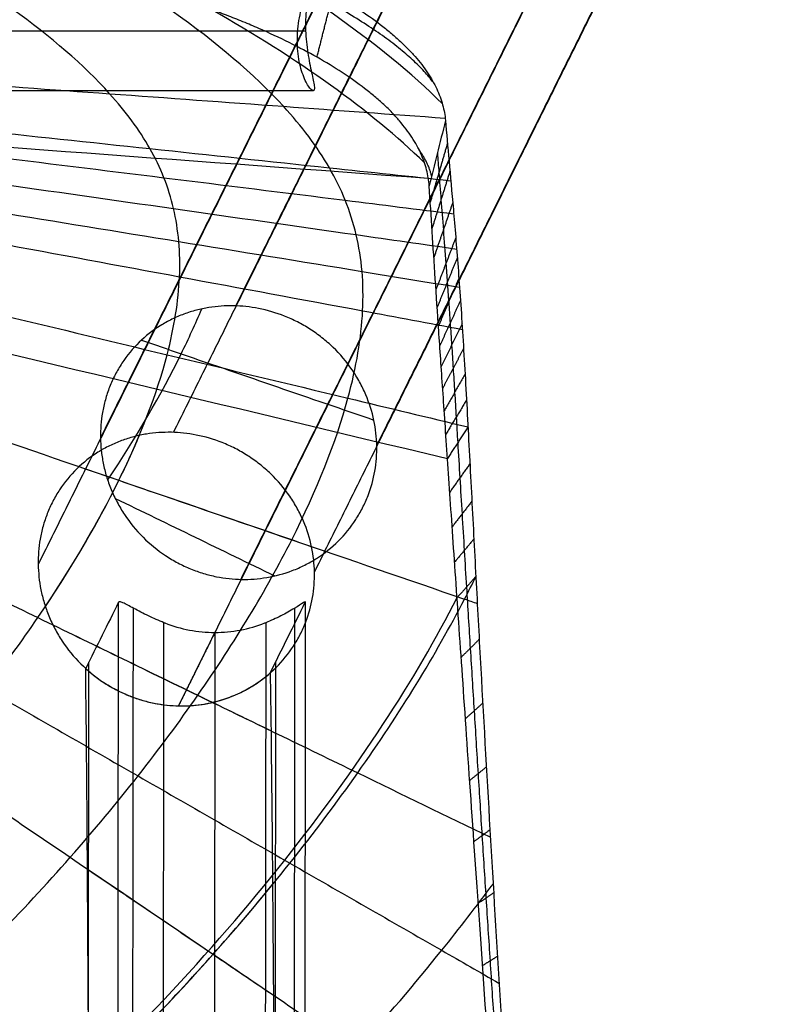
# Model space of a CAD drawing. Header units: millimetres. Extents: x -227 to 211, y -235 to 227.
# Tile 15 of 16: x 123 to 211, y 51 to 167. Entities that reach past the tile are written whole.
import ezdxf

# ---------------------------------------------------------------- set-up
doc = ezdxf.new("R2010")
doc.units = ezdxf.units.MM
doc.header["$MEASUREMENT"] = 0
doc.layers.add('Foot rest', color=7, linetype='Continuous', true_color=0x55424e)
doc.layers.add('Mono bar stool', color=7, linetype='Continuous', true_color=0xb28e73)

msp = doc.modelspace()

# ---------------------------------------------------------------- linework, layer by layer
at = {"layer": 'Foot rest'}
for points, knots in [([(157.36, 158.21, 319.22), (157.23, 158.21, 320.17), (157.02, 158.41, 321.1), (156.67, 158.95, 322.38), (156.55, 159.17, 322.78), (156.3, 159.69, 323.55), (156.18, 159.98, 323.89), (155.85, 160.95, 324.84), (155.67, 161.71, 325.35), (155.48, 163.37, 326.03), (155.46, 164.24, 326.21), (155.58, 166.03, 326.23), (155.74, 166.92, 326.06), (156.05, 168.19, 325.57), (156.16, 168.59, 325.36), (156.41, 169.37, 324.87), (156.54, 169.73, 324.59), (156.93, 170.73, 323.63), (157.18, 171.27, 322.85), (157.45, 171.83, 321.55), (157.52, 171.97, 321.11), (157.62, 172.16, 320.17), (157.64, 172.21, 319.7), (157.64, 172.21, 319.22)], [22.204832, 22.204832, 22.204832, 22.204832, 25.072045, 25.072045, 26.512035, 26.512035, 27.940027, 27.940027, 30.694944, 30.694944, 33.317356, 33.317356, 36.060037, 36.060037, 37.484496, 37.484496, 38.923693, 38.923693, 41.790939, 41.790939, 43.230644, 43.230644, 44.669322, 44.669322, 44.669322, 44.669322]), ([(157.64, 172.21, 319.22), (157.64, 172.21, 318.27), (157.55, 172.02, 317.33), (157.34, 171.46, 316.03), (157.26, 171.24, 315.63), (157.09, 170.71, 314.86), (157.01, 170.41, 314.51), (156.76, 169.43, 313.56), (156.62, 168.66, 313.06), (156.46, 167.01, 312.4), (156.43, 166.15, 312.23), (156.48, 164.84, 312.21), (156.51, 164.4, 312.25), (156.6, 163.52, 312.41), (156.65, 163.1, 312.53), (156.78, 162.25, 312.86), (156.85, 161.84, 313.06), (157.01, 161.06, 313.56), (157.08, 160.7, 313.85), (157.31, 159.69, 314.82), (157.43, 159.15, 315.6), (157.5, 158.59, 316.91), (157.5, 158.45, 317.35), (157.46, 158.26, 318.28), (157.42, 158.21, 318.75), (157.36, 158.21, 319.22)], [0, 0, 0, 0, 2.84328, 2.84328, 4.271913, 4.271913, 5.690768, 5.690768, 8.438273, 8.438273, 11.038833, 11.038833, 12.360379, 12.360379, 13.722719, 13.722719, 15.117655, 15.117655, 16.531904, 16.531904, 19.363435, 19.363435, 20.78451, 20.78451, 22.204832, 22.204832, 22.204832, 22.204832])]:
    msp.add_open_spline(points, degree=3, knots=knots, dxfattribs=at)
for points in [[(156.45, 165.87, 312.25), (155.97, 164.89, 319.17), (155.48, 163.92, 326.1)], [(156.47, 165.21, 312.22), (-7.86, 165.21, 312.22), (-172.19, 165.21, 312.22)], [(155.53, 165.21, 326.22), (-7.86, 165.21, 326.22), (-171.25, 165.21, 326.22)], [(157.36, 158.21, 319.22), (-7.86, 158.21, 319.22), (-173.08, 158.21, 319.22)]]:
    msp.add_open_spline(points, degree=2, dxfattribs=at)
at = {"layer": 'Mono bar stool'}
for p, q in [((145.79, 94.57, 701.22), (145.49, -152.28, 705.53)), ((130.93, 48.67, 756.09), (130.98, 91.08, 755.35)), ((152.93, 91.08, 756.89), (152.84, 19.24, 758.14))]:
    msp.add_line(p, q, dxfattribs=at)
for points, degree in [([(194.88, 226.91, -0.78), (171.56, 179.93, 332.71), (148.24, 132.94, 666.2)], 2), ([(187.56, 212.04, 103.92), (164.24, 165.06, 437.41), (140.92, 118.08, 770.91)], 2), ([(178.34, 210.08, -0.78), (155.35, 163.76, 328.05), (132.35, 117.43, 656.89)], 2), ([(164.82, 116.53, 665.61), (188.12, 163.47, 332.41), (211.42, 210.41, -0.78)], 2), ([(157.5, 101.66, 770.31), (180.8, 148.6, 437.12), (204.1, 195.54, 103.92)], 2), ([(171.02, 195.22, 103.92), (148.02, 148.89, 432.76), (125.03, 102.56, 761.59)], 2), ([(194.88, 193.58, -0.78), (171.86, 147.19, 328.51), (148.83, 100.8, 657.79)], 2), ([(187.56, 178.72, 103.92), (164.53, 132.33, 433.21), (141.51, 85.94, 762.49)], 2), ([(170.43, 149.75, 832.52), (164.17, 155.85, 842.74), (155.55, 161.98, 854.42), (145.37, 167.76, 866.33)], 3), ([(172.89, 154.72, 824.94), (172.24, 152.06, 825.59), (171.6, 149.5, 826.22), (170.98, 147.03, 826.81)], 3), ([(173.13, 152.05, 819.48), (172.12, 148.59, 821.21), (171.11, 145.13, 822.94)], 2), ([(173.42, 148.77, 813.42), (172.37, 145.4, 815.3), (171.31, 142.03, 817.18)], 2), ([(173.75, 145.08, 807.45), (172.64, 141.85, 809.53), (171.53, 138.62, 811.62)], 2), ([(174.1, 140.94, 801.72), (172.94, 137.9, 804.04), (171.78, 134.85, 806.37)], 2), ([(174.29, 138.62, 798.92), (173.1, 135.7, 801.38), (171.92, 132.77, 803.84)], 2), ([(174.47, 136.17, 796.23), (173.27, 133.38, 798.83), (172.07, 130.58, 801.43)], 2), ([(174.66, 133.57, 793.66), (173.44, 130.92, 796.4), (172.23, 128.27, 799.14)], 2), ([(174.84, 130.81, 791.22), (173.62, 128.32, 794.09), (172.39, 125.82, 796.97)], 2), ([(175.02, 127.92, 788.92), (173.79, 125.59, 791.93), (172.57, 123.26, 794.94)], 2), ([(175.2, 124.94, 786.81), (173.97, 122.77, 789.93), (172.75, 120.6, 793.06)], 2), ([(175.37, 121.87, 784.86), (174.15, 119.86, 788.09), (172.93, 117.85, 791.33)], 2), ([(175.54, 118.71, 783.06), (174.33, 116.86, 786.39), (173.13, 115, 789.72)], 2), ([(175.77, 114.39, 780.89), (174.58, 112.72, 784.33), (173.4, 111.05, 787.77)], 2), ([(134.08, 110.32, 655.89), (140.33, 107.28, 656.87), (146.59, 104.25, 657.86), (152.84, 101.21, 658.84)], 3), ([(176, 109.98, 778.97), (174.84, 108.48, 782.49), (173.68, 106.98, 786.01)], 2), ([(176.23, 105.54, 777.26), (175.1, 104.19, 780.85), (173.97, 102.83, 784.44)], 2), ([(176.46, 101.12, 775.75), (175.36, 99.89, 779.39), (174.26, 98.66, 783.03)], 2), ([(134.47, 98.12, 705.38), (133.19, 95.52, 723.8), (131.9, 92.93, 742.21), (130.61, 90.34, 760.62)], 3), ([(134.16, -156.14, 709.82), (134.27, -71.39, 708.34), (134.37, 13.37, 706.86), (134.47, 98.12, 705.38)], 3), ([(136.18, 97.43, 701.97), (136.03, -28.89, 704.17), (135.87, -155.22, 706.38)], 2), ([(152.29, 89.8, 765.93), (153.67, 92.58, 746.26), (155.05, 95.35, 726.59), (156.42, 98.12, 706.92)], 3), ([(154.9, -155.22, 707.71), (155.05, -28.89, 705.5), (155.21, 97.43, 703.3)], 2), ([(156.42, 98.12, 706.92), (156.32, 13.37, 708.4), (156.21, -71.39, 709.88), (156.11, -156.14, 711.36)], 3), ([(126.75, 95.46, 760.59), (133.01, 92.42, 761.58), (139.26, 89.38, 762.56), (145.52, 86.34, 763.54)], 3), ([(139.5, -153.41, 705.13), (139.61, -70.37, 703.68), (139.71, 12.67, 702.23), (139.81, 95.71, 700.78)], 3), ([(151.78, 95.71, 701.62), (151.68, 12.67, 703.07), (151.58, -70.37, 704.52), (151.47, -153.41, 705.97)], 3), ([(145.79, 94.57, 701.22), (143.65, 90.25, 731.86), (141.51, 85.94, 762.49)], 2), ([(176.86, 93.75, 773.58), (175.8, 92.69, 777.29), (174.74, 91.64, 781)], 2), ([(145.52, 86.34, 763.54), (147.81, 85.23, 763.91), (150.1, 84.12, 764.27), (152.39, 83.01, 764.63)], 3), ([(177.27, 86.25, 771.73), (176.26, 85.34, 775.49), (175.24, 84.43, 779.25)], 2), ([(177.7, 78.75, 770.15), (176.72, 77.96, 773.95), (175.74, 77.17, 777.75)], 2), ([(178.12, 71.37, 768.82), (177.18, 70.67, 772.65), (176.24, 69.98, 776.48)], 2), ([(178.55, 63.96, 767.67), (177.65, 63.35, 771.52), (176.75, 62.74, 775.37)], 2), ([(179, 56.5, 766.66), (178.13, 55.96, 770.53), (177.26, 55.42, 774.4)], 2)]:
    msp.add_open_spline(points, degree=degree, dxfattribs=at)
for points, knots in [([(-7.86, 14.5, 742.99), (11.16, 14.5, 742.99), (39.71, 22.99, 743.79), (69.58, 41.31, 746.6), (85.2, 53.28, 748.82), (92.44, 59.62, 750.14), (101.75, 68.3, 752.08), (109.84, 76.71, 754.16), (119.05, 87.97, 757.48), (127.17, 99.13, 761.19), (135.15, 112.67, 766.62), (138.98, 122.59, 771.99), (141.03, 130.45, 777.14), (141.76, 135.03, 780.59), (141.64, 140.55, 785.66), (141.02, 144.41, 789.7), (139.89, 148.03, 793.94), (137.7, 152.58, 799.87), (135.32, 155.77, 804.62), (130.39, 161.24, 813.3), (122.67, 167.89, 824.9), (107.22, 177.34, 843.6), (90.27, 185.21, 860.68), (78.45, 189.49, 870.63), (73.16, 191.18, 874.67)], [0, 0, 0, 0, 273.649023, 410.473535, 478.885791, 547.298047, 547.298047, 663.208973, 721.164435, 779.119898, 895.030824, 1010.94175, 1010.94175, 1092.836528, 1133.783917, 1174.731306, 1215.678695, 1256.626084, 1338.520863, 1338.520863, 1470.094905, 1601.668947, 1733.24299, 1836.268782, 1836.268782, 1836.268782, 1836.268782]), ([(-7.86, -5.1, 743.67), (13.75, -5.1, 743.67), (46.17, 4.36, 744.57), (80.21, 24.94, 747.76), (98.03, 38.43, 750.26), (106.32, 45.59, 751.76), (116.99, 55.41, 753.96), (126.29, 64.94, 756.31), (136.92, 77.72, 760.06), (146.3, 90.38, 764.26), (155.56, 105.73, 770.4), (160.03, 116.92, 776.45), (162.43, 125.75, 782.25), (163.29, 130.88, 786.12), (163.19, 137.04, 791.83), (162.5, 141.35, 796.37), (161.21, 145.39, 801.16), (158.72, 150.47, 807.87), (156.01, 154.03, 813.27), (150.37, 160.17, 823.15), (141.53, 167.65, 836.41), (125.86, 177.1, 855.4), (114.6, 182.51, 867.12), (109.96, 184.54, 871.66)], [0, 0, 0, 0, 273.649023, 410.473535, 478.885791, 547.298047, 547.298047, 663.208973, 721.164435, 779.119898, 895.030824, 1010.94175, 1010.94175, 1092.836528, 1133.783917, 1174.731306, 1215.678695, 1256.626084, 1338.520863, 1338.520863, 1470.094905, 1601.668947, 1688.064275, 1688.064275, 1688.064275, 1688.064275]), ([(128.77, 180.55, 869.7), (130.17, 180.24, 869.54), (131.55, 179.91, 869.33), (133.62, 179.4, 868.93), (134.32, 179.22, 868.79), (135.71, 178.85, 868.46), (136.4, 178.67, 868.29), (137.79, 178.28, 867.9), (138.48, 178.08, 867.7), (139.86, 177.68, 867.26), (140.54, 177.47, 867.02), (141.91, 177.05, 866.52), (142.59, 176.83, 866.26), (143.94, 176.39, 865.7), (144.61, 176.16, 865.4), (145.94, 175.7, 864.78), (146.6, 175.47, 864.46), (147.91, 174.99, 863.78), (148.56, 174.74, 863.43), (149.84, 174.24, 862.69), (150.47, 173.99, 862.31), (151.72, 173.48, 861.52), (152.34, 173.22, 861.11), (154.16, 172.42, 859.83), (155.33, 171.88, 858.93), (157.59, 170.76, 857.02), (158.67, 170.19, 856.02), (161.77, 168.44, 852.88), (163.62, 167.24, 850.61), (165.64, 165.69, 847.6), (166.03, 165.38, 846.99), (166.77, 164.75, 845.76), (167.13, 164.44, 845.14), (167.81, 163.81, 843.88), (168.14, 163.5, 843.25), (168.75, 162.87, 841.98), (169.05, 162.55, 841.33), (169.6, 161.92, 840.04), (169.86, 161.6, 839.39), (170.35, 160.97, 838.09), (170.57, 160.65, 837.43), (171, 160.02, 836.12), (171.19, 159.7, 835.46), (171.55, 159.07, 834.14), (171.71, 158.76, 833.48), (172.01, 158.13, 832.15), (172.14, 157.82, 831.49), (172.37, 157.19, 830.17), (172.47, 156.88, 829.52), (172.73, 155.95, 827.55), (172.84, 155.34, 826.25), (172.89, 154.72, 824.94)], [-73.345509, -73.345509, -73.345509, -73.345509, -69.02702, -69.02702, -66.831425, -66.831425, -64.611958, -64.611958, -62.370042, -62.370042, -60.107199, -60.107199, -57.825018, -57.825018, -55.525196, -55.525196, -53.209491, -53.209491, -50.879753, -50.879753, -48.537853, -48.537853, -46.185757, -46.185757, -41.453346, -41.453346, -36.704254, -36.704254, -27.230499, -27.230499, -24.877625, -24.877625, -22.53455, -22.53455, -20.20317, -20.20317, -17.885159, -17.885159, -15.582276, -15.582276, -13.296021, -13.296021, -11.027982, -11.027982, -8.779364, -8.779364, -6.551557, -6.551557, -4.345747, -4.345747, 0, 0, 0, 0]), ([(172.53, 156.69, 829.11), (168.91, 160.27, 835.12), (161.05, 166.68, 846.7), (151.18, 172.84, 859.01), (146.48, 175.51, 864.52)], [1357.306292, 1357.306292, 1357.306292, 1357.306292, 1470.094905, 1560.394804, 1560.394804, 1560.394804, 1560.394804]), ([(170.98, 147.03, 826.81), (170.94, 147.66, 828.13), (170.84, 148.28, 829.44), (170.6, 149.23, 831.43), (170.51, 149.55, 832.09), (170.28, 150.18, 833.43), (170.15, 150.5, 834.1), (169.87, 151.14, 835.43), (169.71, 151.46, 836.1), (169.35, 152.1, 837.44), (169.16, 152.42, 838.1), (168.74, 153.07, 839.43), (168.51, 153.39, 840.1), (168.03, 154.03, 841.42), (167.77, 154.35, 842.07), (167.22, 155, 843.38), (166.93, 155.32, 844.03), (166.31, 155.96, 845.32), (165.98, 156.28, 845.96), (165.3, 156.91, 847.23), (164.94, 157.23, 847.86), (164.19, 157.86, 849.11), (163.8, 158.18, 849.72), (161.76, 159.75, 852.77), (159.89, 160.97, 855.07), (156.76, 162.74, 858.24), (155.67, 163.31, 859.26), (153.38, 164.44, 861.18), (152.2, 164.99, 862.09), (150.35, 165.8, 863.38), (149.73, 166.06, 863.79), (148.47, 166.58, 864.59), (147.83, 166.83, 864.98), (146.53, 167.33, 865.72), (145.87, 167.58, 866.07), (144.55, 168.06, 866.76), (143.88, 168.3, 867.08), (142.53, 168.77, 867.7), (141.85, 168.99, 868), (140.48, 169.44, 868.56), (139.79, 169.66, 868.82), (138.41, 170.08, 869.32), (137.72, 170.29, 869.56), (136.32, 170.7, 869.99), (135.62, 170.9, 870.2), (134.22, 171.28, 870.58), (133.52, 171.47, 870.75), (132.11, 171.84, 871.07), (131.41, 172.02, 871.21), (129.31, 172.53, 871.6), (127.91, 172.86, 871.8), (126.5, 173.17, 871.95)], [0, 0, 0, 0, 4.392739, 4.392739, 6.622305, 6.622305, 8.87415, 8.87415, 11.147126, 11.147126, 13.439881, 13.439881, 15.751134, 15.751134, 18.07928, 18.07928, 20.422816, 20.422816, 22.779962, 22.779962, 25.149029, 25.149029, 27.528078, 27.528078, 37.107744, 37.107744, 41.909942, 41.909942, 46.694898, 46.694898, 49.072822, 49.072822, 51.44025, 51.44025, 53.79516, 53.79516, 56.135634, 56.135634, 58.459772, 58.459772, 60.76577, 60.76577, 63.051887, 63.051887, 65.316496, 65.316496, 67.558039, 67.558039, 69.775056, 69.775056, 74.134425, 74.134425, 74.134425, 74.134425]), ([(20.35, 165.29, 756.3), (20.74, 165.28, 756.5), (22.8, 165.21, 757.53), (26.55, 165.06, 759.37), (33.28, 164.73, 762.6), (41.72, 164.24, 766.56), (55.26, 163.38, 772.81), (72.23, 162.23, 780.52), (85.82, 161.28, 786.64), (99.42, 160.31, 792.74), (113.02, 159.34, 798.84), (133.43, 157.87, 807.96), (153.38, 156.42, 816.85), (166.52, 155.46, 822.7), (172.87, 155, 825.53)], [11.295918, 11.295918, 11.295918, 11.295918, 12.789983, 19.184974, 25.579966, 38.369949, 51.159932, 76.739898, 102.319864, 102.319864, 127.89983, 153.479796, 179.059762, 202.885645, 202.885645, 202.885645, 202.885645]), ([(21.15, 163.12, 754.08), (21.57, 163.09, 754.26), (23.73, 162.94, 755.14), (27.64, 162.63, 756.72), (34.63, 162.04, 759.49), (43.37, 161.23, 762.89), (57.39, 159.86, 768.25), (74.93, 158.07, 774.87), (88.98, 156.61, 780.13), (103.03, 155.14, 785.37), (117.08, 153.66, 790.6), (138.16, 151.42, 798.42), (156.98, 149.41, 805.39), (168.77, 148.15, 809.75), (173.52, 147.65, 811.51)], [11.240383, 11.240383, 11.240383, 11.240383, 12.789983, 19.184974, 25.579966, 38.369949, 51.159932, 76.739898, 102.319864, 102.319864, 127.89983, 153.479796, 179.059762, 196.371289, 196.371289, 196.371289, 196.371289]), ([(21.44, 161.99, 753.02), (21.87, 161.95, 753.18), (24.07, 161.74, 753.99), (28.03, 161.35, 755.44), (35.11, 160.6, 757.99), (43.97, 159.62, 761.12), (58.15, 157.97, 766.07), (75.89, 155.85, 772.19), (90.09, 154.12, 777.05), (104.29, 152.38, 781.9), (118.49, 150.63, 786.74), (139.8, 148, 793.98), (158.26, 145.71, 800.23), (169.61, 144.29, 804.08), (173.86, 143.76, 805.52)], [11.233925, 11.233925, 11.233925, 11.233925, 12.789983, 19.184974, 25.579966, 38.369949, 51.159932, 76.739898, 102.319864, 102.319864, 127.89983, 153.479796, 179.059762, 194.35969, 194.35969, 194.35969, 194.35969]), ([(21.68, 160.83, 752), (22.12, 160.78, 752.14), (24.33, 160.51, 752.88), (28.33, 160.02, 754.2), (35.47, 159.11, 756.53), (44.4, 157.92, 759.41), (58.69, 155.98, 763.96), (76.56, 153.49, 769.6), (90.87, 151.48, 774.09), (105.17, 149.46, 778.57), (119.48, 147.43, 783.04), (140.94, 144.37, 789.73), (159.18, 141.77, 795.41), (170.27, 140.18, 798.86), (174.21, 139.62, 800.09)], [11.238711, 11.238711, 11.238711, 11.238711, 12.789983, 19.184974, 25.579966, 38.369949, 51.159932, 76.739898, 102.319864, 102.319864, 127.89983, 153.479796, 179.059762, 193.131614, 193.131614, 193.131614, 193.131614]), ([(17.87, 159.23, 760.89), (42.11, 157.44, 771.64), (93.11, 153.68, 794.26), (144.11, 149.92, 816.86), (170.88, 147.94, 828.73)], [11.299274, 11.299274, 11.299274, 11.299274, 102.319864, 202.837734, 202.837734, 202.837734, 202.837734]), ([(21.87, 159.63, 751.01), (22.3, 159.57, 751.14), (24.52, 159.24, 751.81), (28.54, 158.64, 753.01), (35.71, 157.54, 755.13), (44.67, 156.14, 757.76), (59.02, 153.87, 761.94), (76.96, 150.99, 767.13), (91.32, 148.67, 771.27), (105.67, 146.34, 775.4), (120.02, 144.01, 779.52), (141.56, 140.5, 785.7), (159.73, 137.54, 790.91), (170.73, 135.74, 794.06), (174.55, 135.12, 795.16)], [11.251864, 11.251864, 11.251864, 11.251864, 12.789983, 19.184974, 25.579966, 38.369949, 51.159932, 76.739898, 102.319864, 102.319864, 127.89983, 153.479796, 179.059762, 192.672491, 192.672491, 192.672491, 192.672491]), ([(21.99, 158.41, 750.06), (22.42, 158.33, 750.18), (24.64, 157.93, 750.78), (28.65, 157.21, 751.86), (35.83, 155.91, 753.79), (44.79, 154.27, 756.19), (59.14, 151.64, 760.01), (77.08, 148.33, 764.78), (91.42, 145.67, 768.59), (105.77, 143.01, 772.4), (120.12, 140.35, 776.2), (141.64, 136.36, 781.9), (159.9, 132.97, 786.73), (170.98, 130.91, 789.66), (174.88, 130.18, 790.7)], [11.269313, 11.269313, 11.269313, 11.269313, 12.789983, 19.184974, 25.579966, 38.369949, 51.159932, 76.739898, 102.319864, 102.319864, 127.89983, 153.479796, 179.059762, 192.985299, 192.985299, 192.985299, 192.985299]), ([(22.09, 155.85, 748.29), (22.5, 155.74, 748.38), (24.68, 155.19, 748.86), (28.63, 154.2, 749.73), (35.71, 152.44, 751.31), (44.56, 150.27, 753.29), (58.72, 146.82, 756.49), (76.43, 142.53, 760.51), (90.6, 139.12, 763.73), (104.77, 135.7, 766.95), (118.93, 132.3, 770.17), (140.19, 127.19, 775.01), (159.05, 122.67, 779.31), (170.84, 119.84, 781.99), (175.54, 118.71, 783.06)], [11.299825, 11.299825, 11.299825, 11.299825, 12.789983, 19.184974, 25.579966, 38.369949, 51.159932, 76.739898, 102.319864, 102.319864, 127.89983, 153.479796, 179.059762, 196.029698, 196.029698, 196.029698, 196.029698]), ([(172.89, 154.72, 824.94), (173.02, 153.23, 821.75), (173.17, 151.65, 818.61), (173.47, 148.2, 812.35), (173.64, 146.33, 809.25), (174, 142.19, 803.23), (174.19, 139.95, 800.35), (174.56, 134.97, 794.87), (174.75, 132.29, 792.35), (175.11, 126.46, 787.73), (175.29, 123.41, 785.7), (175.54, 118.6, 782.97), (175.63, 116.98, 782.13), (175.8, 113.7, 780.56), (175.89, 112.05, 779.82), (176.15, 107.09, 777.77), (176.32, 103.76, 776.58), (176.68, 97.05, 774.46), (176.86, 93.7, 773.53), (177.41, 83.69, 771.05), (177.8, 76.85, 769.72), (178.58, 63.49, 767.54), (178.98, 56.74, 766.65), (180.18, 36.83, 764.41), (181.05, 23.02, 763.38), (182.32, 2.97, 762.26), (182.75, -3.79, 761.94), (183.61, -17.14, 761.41), (184.04, -23.73, 761.2), (185.35, -43.72, 760.65), (186.25, -57.3, 760.42), (187.58, -77.44, 760.21), (188.03, -84.18, 760.16), (188.92, -97.53, 760.1), (189.37, -104.13, 760.09), (190.71, -124.06, 760.1), (191.61, -137.39, 760.16), (192.51, -150.72, 760.27)], [-420.71647, -420.71647, -420.71647, -420.71647, -410.400135, -410.400135, -399.755615, -399.755615, -388.977072, -388.977072, -378.066729, -378.066729, -367.217126, -367.217126, -361.865352, -361.865352, -356.556594, -356.556594, -346.158333, -346.158333, -335.945859, -335.945859, -315.918328, -315.918328, -296.233019, -296.233019, -257.140323, -257.140323, -237.264268, -237.264268, -217.897232, -217.897232, -178.549299, -178.549299, -158.746816, -158.746816, -139.36173, -139.36173, -100.201384, -100.201384, -100.201384, -100.201384]), ([(19.64, 151.72, 754.69), (44.85, 145.69, 760.45), (96.01, 133.45, 772.13), (147.17, 121.21, 783.81), (173.13, 115, 789.72)], [11.299825, 11.299825, 11.299825, 11.299825, 102.319864, 196.029685, 196.029685, 196.029685, 196.029685]), ([(21.89, 151.91, 746.04), (22.26, 151.78, 746.1), (24.3, 151, 746.45), (28.02, 149.61, 747.1), (34.76, 147.14, 748.31), (43.19, 144.12, 749.84), (56.7, 139.35, 752.33), (73.6, 133.46, 755.48), (87.14, 128.77, 758), (100.67, 124.1, 760.54), (114.21, 119.43, 763.07), (134.51, 112.44, 766.88), (154.82, 105.46, 770.69), (168.37, 100.81, 773.23), (175.64, 98.31, 774.59), (176.13, 98.14, 774.68), (176.63, 97.97, 774.78)], [11.413332, 11.413332, 11.413332, 11.413332, 12.789983, 19.184974, 25.579966, 38.369949, 51.159932, 76.739898, 102.319864, 102.319864, 127.89983, 153.479796, 179.059762, 204.639728, 204.639728, 206.520558, 206.520558, 206.520558, 206.520558]), ([(171.94, 150.88, 825.88), (172, 150.15, 824.33), (172.13, 148.41, 820.79), (172.36, 145.46, 815.28), (172.64, 141.92, 809.49), (172.84, 139.29, 805.81), (173, 137.18, 803.13), (173.1, 135.72, 801.36), (173.27, 133.4, 798.81), (173.44, 130.95, 796.38), (173.56, 129.21, 794.84), (173.68, 127.42, 793.34), (173.79, 125.61, 791.9), (173.97, 122.79, 789.91), (174.15, 119.88, 788.07), (174.27, 117.87, 786.94), (174.33, 116.86, 786.39), (174.42, 115.5, 785.67), (174.58, 112.74, 784.29), (174.84, 108.49, 782.45), (175.1, 104.19, 780.82), (175.27, 101.32, 779.85), (175.36, 99.89, 779.39), (175.5, 97.53, 778.64), (175.8, 92.72, 777.24), (176.26, 85.35, 775.44), (176.72, 77.95, 773.91), (177.03, 73.07, 773.05), (177.34, 68.25, 772.25), (177.65, 63.36, 771.5), (178.13, 55.96, 770.51), (178.61, 48.55, 769.65), (178.93, 43.65, 769.15), (179.4, 36.44, 768.45), (180.04, 26.69, 767.63), (181.03, 11.77, 766.66), (182.02, -3.15, 765.91), (182.68, -12.9, 765.53), (183, -17.67, 765.36), (183.06, -18.6, 765.33), (183.13, -19.52, 765.3), (183.19, -20.45, 765.27), (183.69, -27.85, 765.02), (184.71, -42.99, 764.63), (186.29, -66.2, 764.26), (187.87, -89.41, 764.08), (188.91, -104.54, 764.06), (189.41, -111.93, 764.07), (189.91, -119.21, 764.07), (190.8, -132.1, 764.11), (191.69, -145, 764.2), (192.07, -150.61, 764.24)], [-419.97814, -419.97814, -419.97814, -419.97814, -414.9013, -408.450094, -401.998888, -395.547681, -395.547681, -392.240609, -388.933537, -385.626465, -382.319393, -382.319393, -379.01494, -375.710488, -372.406035, -369.101583, -369.101583, -369.101583, -364.664825, -360.228067, -355.791309, -351.354552, -351.354552, -351.354552, -343.970691, -336.586831, -329.202971, -321.819111, -321.819111, -314.375083, -306.931056, -299.487029, -292.043002, -292.043002, -277.384363, -262.725724, -248.067086, -233.408447, -233.408447, -233.408447, -230.63286, -230.63286, -230.63286, -207.738023, -184.843185, -161.948347, -139.053509, -139.053509, -139.053509, -117.181775, -100.312357, -100.312357, -100.312357, -100.312357]), ([(21.26, 147.49, 744.16), (21.48, 147.38, 744.19), (23.25, 146.44, 744.45), (26.56, 144.71, 744.94), (32.77, 141.54, 745.88), (40.55, 137.63, 747.07), (53.03, 131.44, 749.01), (68.66, 123.76, 751.46), (81.17, 117.65, 753.42), (93.69, 111.54, 755.39), (106.21, 105.45, 757.36), (125, 96.31, 760.32), (143.79, 87.18, 763.27), (156.32, 81.1, 765.24), (167.78, 75.54, 767.05), (172.97, 73.02, 767.86), (178.17, 70.5, 768.68)], [11.872501, 11.872501, 11.872501, 11.872501, 12.789983, 19.184974, 25.579966, 38.369949, 51.159932, 76.739898, 102.319864, 102.319864, 127.89983, 153.479796, 179.059762, 204.639728, 204.639728, 225.8563, 225.8563, 225.8563, 225.8563]), ([(191.63, -150.5, 768.22), (191.12, -143.17, 768.16), (190.61, -135.95, 768.11), (189.62, -121.77, 768.05), (189.14, -114.81, 768.04), (187.71, -94.38, 768.03), (186.8, -81.41, 768.09), (185.08, -56.75, 768.35), (184.27, -45.18, 768.55), (182.75, -23.43, 769.09), (182.05, -13.28, 769.43), (181.06, 0.83, 770.05), (180.75, 5.35, 770.28), (180.14, 14.07, 770.76), (179.85, 18.25, 771.02), (179, 30.32, 771.85), (178.49, 37.73, 772.48), (177.53, 51.44, 773.88), (177.09, 57.74, 774.65), (176.28, 69.4, 776.33), (175.91, 74.76, 777.25), (175.22, 84.69, 779.25), (174.91, 89.25, 780.33), (174.32, 97.69, 782.67), (174.06, 101.56, 783.92), (173.56, 108.69, 786.64), (173.34, 111.95, 788.1), (172.93, 117.91, 791.27), (172.75, 120.6, 792.97), (172.41, 125.58, 796.67), (172.25, 127.87, 798.67), (171.96, 132.17, 803.03), (171.83, 134.17, 805.4), (171.57, 138.02, 810.6), (171.45, 139.86, 813.42), (171.21, 143.46, 819.65), (171.1, 145.24, 823.05), (170.98, 147.03, 826.81)], [100.423722, 100.423722, 100.423722, 100.423722, 110.389164, 110.389164, 120.354606, 120.354606, 140.28549, 140.28549, 160.224284, 160.224284, 180.163079, 180.163079, 190.123763, 190.123763, 200.084447, 200.084447, 220.005815, 220.005815, 239.923273, 239.923273, 259.840731, 259.840731, 279.761074, 279.761074, 299.681416, 299.681416, 319.601039, 319.601039, 339.520662, 339.520662, 359.438863, 359.438863, 379.357065, 379.357065, 399.277222, 399.277222, 419.197379, 419.197379, 419.197379, 419.197379]), ([(20.74, 145.08, 743.37), (20.85, 145.01, 743.39), (22.42, 144.04, 743.6), (25.46, 142.19, 744.02), (31.35, 138.66, 744.85), (38.74, 134.3, 745.91), (50.59, 127.38, 747.61), (65.42, 118.77, 749.76), (77.3, 111.92, 751.48), (89.19, 105.06, 753.21), (101.08, 98.22, 754.94), (118.92, 87.95, 757.53), (136.76, 77.7, 760.12), (148.66, 70.87, 761.85), (160.55, 64.04, 763.57), (168.75, 59.34, 764.76), (176.94, 54.64, 765.95), (179.18, 53.35, 766.28)], [12.314071, 12.314071, 12.314071, 12.314071, 12.789983, 19.184974, 25.579966, 38.369949, 51.159932, 76.739898, 102.319864, 102.319864, 127.89983, 153.479796, 179.059762, 204.639728, 204.639728, 230.219693, 239.870317, 239.870317, 239.870317, 239.870317]), ([(20.07, 142.5, 742.69), (21.41, 141.54, 742.86), (24.13, 139.61, 743.22), (29.64, 135.75, 743.94), (36.59, 130.94, 744.87), (47.73, 123.28, 746.37), (61.69, 113.74, 748.25), (72.86, 106.13, 749.75), (84.04, 98.52, 751.26), (95.23, 90.92, 752.77), (112.01, 79.53, 755.03), (128.8, 68.14, 757.3), (139.99, 60.55, 758.81), (151.18, 52.96, 760.32), (162.37, 45.38, 761.82), (173.98, 37.51, 763.39), (180, 33.43, 764.2), (180.42, 33.15, 764.25)], [12.950403, 12.950403, 12.950403, 12.950403, 19.184974, 25.579966, 38.369949, 51.159932, 76.739898, 102.319864, 102.319864, 127.89983, 153.479796, 179.059762, 204.639728, 204.639728, 230.219693, 255.799659, 257.716297, 257.716297, 257.716297, 257.716297]), ([(18.21, 136.67, 741.6), (18.98, 135.92, 741.69), (20.93, 134.03, 741.92), (25.27, 129.86, 742.44), (31.24, 124.16, 743.15), (40.79, 115.05, 744.29), (52.76, 103.69, 745.72), (62.34, 94.61, 746.86), (71.92, 85.53, 748), (81.51, 76.45, 749.15), (95.89, 62.84, 750.86), (110.28, 49.23, 752.58), (119.87, 40.16, 753.72), (129.46, 31.09, 754.86), (139.05, 22.03, 756), (153.44, 8.43, 757.71), (167.83, -5.17, 759.42), (177.42, -14.23, 760.56), (182.75, -19.27, 761.19), (183.28, -19.77, 761.26), (183.82, -20.28, 761.32)], [15.037286, 15.037286, 15.037286, 15.037286, 19.184974, 25.579966, 38.369949, 51.159932, 76.739898, 102.319864, 102.319864, 127.89983, 153.479796, 179.059762, 204.639728, 204.639728, 230.219693, 255.799659, 281.379625, 306.959591, 306.959591, 309.808549, 309.808549, 309.808549, 309.808549]), ([(16.71, 136.08, 749.44), (33.08, 120.61, 751.4), (68.63, 87.01, 755.65), (123.39, 35.26, 762.18), (162.3, -1.49, 766.81), (182.02, -20.12, 769.15), (182.56, -20.62, 769.21)], [15.037586, 15.037586, 15.037586, 15.037586, 102.319864, 204.639728, 306.959591, 309.80856, 309.80856, 309.80856, 309.80856]), ([(16.74, 132.66, 741.12), (17.11, 132.22, 741.16), (18.55, 130.54, 741.32), (22.11, 126.38, 741.73), (27.43, 120.18, 742.33), (35.95, 110.27, 743.3), (46.61, 97.89, 744.51), (55.15, 87.99, 745.48), (63.69, 78.1, 746.45), (72.24, 68.2, 747.42), (85.05, 53.37, 748.87), (97.88, 38.53, 750.33), (106.42, 28.64, 751.29), (114.97, 18.75, 752.26), (123.52, 8.87, 753.23), (136.34, -5.96, 754.68), (149.16, -20.78, 756.12), (157.7, -30.67, 757.09), (166.25, -40.55, 758.05), (174.49, -50.08, 758.98), (182.74, -59.61, 759.91), (186.7, -64.19, 760.35)], [16.928429, 16.928429, 16.928429, 16.928429, 19.184974, 25.579966, 38.369949, 51.159932, 76.739898, 102.319864, 102.319864, 127.89983, 153.479796, 179.059762, 204.639728, 204.639728, 230.219693, 255.799659, 281.379625, 306.959591, 306.959591, 332.539557, 356.281264, 356.281264, 356.281264, 356.281264]), ([(164.82, 116.53, 665.61), (164.81, 117.01, 665.75), (164.78, 117.49, 665.88), (164.67, 118.48, 666.15), (164.59, 118.98, 666.28), (164.27, 120.51, 666.67), (163.95, 121.52, 666.91), (163.31, 123.01, 667.22), (163.07, 123.51, 667.32), (162.53, 124.49, 667.5), (162.24, 124.97, 667.58), (161.27, 126.38, 667.79), (160.52, 127.26, 667.89), (159.27, 128.46, 667.96), (158.83, 128.84, 667.97), (157.93, 129.56, 667.96), (157.46, 129.89, 667.94), (156.49, 130.51, 667.88), (156, 130.79, 667.84), (155, 131.3, 667.72), (154.5, 131.53, 667.65), (152.99, 132.13, 667.41), (151.97, 132.43, 667.2), (150.44, 132.73, 666.83), (149.94, 132.81, 666.7), (148.96, 132.91, 666.42), (148.48, 132.94, 666.28), (147.01, 132.97, 665.82), (146.05, 132.9, 665.48), (144.59, 132.66, 664.92), (144.1, 132.56, 664.72), (143.12, 132.3, 664.31), (142.63, 132.15, 664.1), (141.67, 131.79, 663.67), (141.2, 131.59, 663.45), (140.27, 131.13, 662.99), (139.82, 130.88, 662.77), (138.48, 130.05, 662.07), (137.65, 129.39, 661.6), (136.14, 127.92, 660.68), (135.46, 127.1, 660.23), (134.58, 125.76, 659.59), (134.31, 125.31, 659.38), (133.83, 124.37, 658.98), (133.61, 123.89, 658.79), (133.23, 122.91, 658.43), (133.06, 122.41, 658.26), (132.79, 121.41, 657.93), (132.67, 120.91, 657.78), (132.42, 119.42, 657.35), (132.34, 118.44, 657.11), (132.35, 117.43, 656.89)], [-106.279325, -106.279325, -106.279325, -106.279325, -104.752378, -104.752378, -103.174416, -103.174416, -99.888179, -99.888179, -98.187722, -98.187722, -96.460458, -96.460458, -92.965921, -92.965921, -91.213543, -91.213543, -89.471665, -89.471665, -87.749192, -87.749192, -86.055264, -86.055264, -82.783775, -82.783775, -81.212884, -81.212884, -79.689637, -79.689637, -76.546481, -76.546481, -74.914816, -74.914816, -73.246234, -73.246234, -71.54764, -71.54764, -69.825623, -69.825623, -66.346028, -66.346028, -62.864413, -62.864413, -61.140849, -61.140849, -59.442146, -59.442146, -57.776189, -57.776189, -56.150905, -56.150905, -53.031058, -53.031058, -53.031058, -53.031058]), ([(133.2, 112.48, 656.08), (136.59, 117.55, 657.92), (140.57, 124.39, 660.69), (143.52, 130.85, 663.88), (144.25, 132.58, 664.78)], [788.210083, 788.210083, 788.210083, 788.210083, 895.030824, 934.999159, 934.999159, 934.999159, 934.999159]), ([(137.16, 128.91, 661.3), (138.72, 128.38, 661.59), (147.83, 125.24, 663.3), (156.93, 122.12, 665.01), (164.48, 119.52, 666.42)], [147.595177, 147.595177, 147.595177, 147.595177, 153.479796, 181.991915, 181.991915, 181.991915, 181.991915]), ([(14.97, 128.17, 740.74), (15.86, 126.89, 740.84), (18.6, 122.94, 741.14), (23.19, 116.32, 741.65), (30.61, 105.67, 742.47), (39.9, 92.35, 743.5), (47.33, 81.7, 744.33), (54.77, 71.05, 745.15), (62.2, 60.4, 745.97), (73.37, 44.42, 747.21), (84.53, 28.45, 748.44), (91.97, 17.81, 749.26), (99.41, 7.16, 750.08), (106.85, -3.48, 750.9), (118.01, -19.44, 752.13), (129.17, -35.41, 753.36), (136.61, -46.05, 754.18), (144.05, -56.69, 755), (151.49, -67.33, 755.82), (162.66, -83.29, 757.05), (173.82, -99.25, 758.27), (181.27, -109.9, 759.09), (186.88, -117.92, 759.7), (188.77, -120.62, 759.91), (190.66, -123.32, 760.12)], [19.441418, 19.441418, 19.441418, 19.441418, 25.579966, 38.369949, 51.159932, 76.739898, 102.319864, 102.319864, 127.89983, 153.479796, 179.059762, 204.639728, 204.639728, 230.219693, 255.799659, 281.379625, 306.959591, 306.959591, 332.539557, 358.119523, 383.699489, 409.279455, 409.279455, 422.259513, 422.259513, 422.259513, 422.259513]), ([(157.5, 101.66, 770.31), (157.49, 102.15, 770.45), (157.46, 102.63, 770.59), (157.35, 103.61, 770.85), (157.27, 104.11, 770.98), (156.95, 105.64, 771.37), (156.63, 106.65, 771.61), (155.99, 108.15, 771.92), (155.75, 108.64, 772.02), (155.21, 109.62, 772.2), (154.92, 110.1, 772.28), (153.94, 111.51, 772.5), (153.19, 112.39, 772.59), (151.94, 113.6, 772.66), (151.51, 113.98, 772.67), (150.6, 114.69, 772.66), (150.14, 115.03, 772.65), (149.17, 115.64, 772.58), (148.68, 115.92, 772.54), (147.68, 116.44, 772.42), (147.18, 116.66, 772.35), (145.66, 117.26, 772.11), (144.64, 117.56, 771.9), (143.11, 117.86, 771.53), (142.62, 117.94, 771.4), (141.64, 118.04, 771.13), (141.16, 118.07, 770.98), (139.69, 118.1, 770.52), (138.72, 118.03, 770.18), (137.26, 117.8, 769.62), (136.77, 117.69, 769.42), (135.79, 117.44, 769.02), (135.31, 117.28, 768.81), (134.35, 116.93, 768.37), (133.88, 116.72, 768.15), (132.95, 116.27, 767.7), (132.49, 116.02, 767.47), (131.16, 115.18, 766.77), (130.33, 114.53, 766.3), (128.82, 113.05, 765.38), (128.14, 112.23, 764.93), (127.26, 110.9, 764.29), (126.99, 110.44, 764.08), (126.5, 109.5, 763.69), (126.29, 109.02, 763.5), (125.91, 108.04, 763.13), (125.74, 107.55, 762.96), (125.46, 106.54, 762.63), (125.35, 106.04, 762.48), (125.09, 104.55, 762.05), (125.02, 103.57, 761.81), (125.03, 102.56, 761.59)], [-106.279325, -106.279325, -106.279325, -106.279325, -104.752378, -104.752378, -103.174416, -103.174416, -99.888179, -99.888179, -98.187722, -98.187722, -96.460458, -96.460458, -92.965921, -92.965921, -91.213543, -91.213543, -89.471665, -89.471665, -87.749192, -87.749192, -86.055264, -86.055264, -82.783775, -82.783775, -81.212884, -81.212884, -79.689637, -79.689637, -76.546481, -76.546481, -74.914816, -74.914816, -73.246234, -73.246234, -71.54764, -71.54764, -69.825623, -69.825623, -66.346028, -66.346028, -62.864413, -62.864413, -61.140849, -61.140849, -59.442146, -59.442146, -57.776189, -57.776189, -56.150905, -56.150905, -53.031058, -53.031058, -53.031058, -53.031058]), ([(10.31, 117.41, 740.24), (11.43, 114.76, 740.38), (13.82, 109.14, 740.67), (18.74, 97.55, 741.26), (25.08, 82.65, 742.02), (30.15, 70.73, 742.64), (35.22, 58.82, 743.25), (40.3, 46.9, 743.86), (47.92, 29.02, 744.77), (55.53, 11.15, 745.69), (60.61, -0.77, 746.3), (65.69, -12.68, 746.91), (70.77, -24.6, 747.51), (78.38, -42.47, 748.43), (86, -60.34, 749.34), (91.08, -72.25, 749.95), (96.16, -84.16, 750.56), (101.23, -96.08, 751.16), (108.85, -113.95, 752.07), (116.47, -131.82, 752.98), (121.55, -143.73, 753.59), (126.64, -155.64, 754.2), (131.72, -167.56, 754.8), (139.34, -185.43, 755.71), (145.13, -199, 756.4), (148.38, -206.61, 756.79), (149.09, -208.27, 756.87)], [27.022221, 27.022221, 27.022221, 27.022221, 38.369949, 51.159932, 76.739898, 102.319864, 102.319864, 127.89983, 153.479796, 179.059762, 204.639728, 204.639728, 230.219693, 255.799659, 281.379625, 306.959591, 306.959591, 332.539557, 358.119523, 383.699489, 409.279455, 409.279455, 434.859421, 460.439387, 486.019353, 493.133377, 493.133377, 493.133377, 493.133377]), ([(125.87, 97.61, 760.78), (129.26, 102.69, 762.62), (133.24, 109.52, 765.4), (136.2, 115.99, 768.58), (136.93, 117.72, 769.48)], [788.210083, 788.210083, 788.210083, 788.210083, 895.030824, 934.999159, 934.999159, 934.999159, 934.999159]), ([(132.35, 117.43, 656.89), (132.36, 116.94, 656.78), (132.39, 116.45, 656.68), (132.5, 115.46, 656.5), (132.57, 114.95, 656.42), (132.78, 113.93, 656.26), (132.9, 113.42, 656.19), (133.21, 112.39, 656.07), (133.4, 111.88, 656.01), (133.81, 110.86, 655.93), (134.05, 110.36, 655.89), (134.58, 109.37, 655.84), (134.86, 108.88, 655.82), (135.81, 107.46, 655.8), (136.54, 106.57, 655.82), (138.16, 104.95, 655.93), (139.05, 104.22, 656.02), (140.47, 103.28, 656.2), (140.95, 103, 656.27), (141.94, 102.48, 656.42), (142.43, 102.25, 656.5), (143.44, 101.83, 656.67), (143.95, 101.66, 656.76), (144.96, 101.35, 656.95), (145.47, 101.22, 657.05), (146.48, 101.02, 657.26), (146.97, 100.94, 657.37), (147.96, 100.84, 657.59), (148.45, 100.81, 657.7), (149.42, 100.79, 657.93), (149.91, 100.81, 658.05), (150.9, 100.88, 658.31), (151.39, 100.94, 658.44), (152.92, 101.19, 658.86), (153.92, 101.47, 659.15), (155.39, 102.02, 659.63), (155.88, 102.24, 659.79), (156.84, 102.72, 660.12), (157.3, 102.98, 660.29), (158.68, 103.86, 660.82), (159.53, 104.54, 661.18), (161.07, 106.07, 661.91), (161.76, 106.91, 662.28), (162.64, 108.27, 662.83), (162.91, 108.73, 663.01), (163.39, 109.68, 663.37), (163.61, 110.16, 663.55), (164.52, 112.52, 664.39), (164.87, 114.51, 665.03), (164.82, 116.53, 665.61)], [-53.031058, -53.031058, -53.031058, -53.031058, -51.511676, -51.511676, -49.940861, -49.940861, -48.322924, -48.322924, -46.663515, -46.663515, -44.969488, -44.969488, -43.249215, -43.249215, -39.768888, -39.768888, -36.292143, -36.292143, -34.575291, -34.575291, -32.88552, -32.88552, -31.230177, -31.230177, -29.615553, -29.615553, -28.046968, -28.046968, -26.528458, -26.528458, -25.00253, -25.00253, -23.426971, -23.426971, -20.149297, -20.149297, -18.456135, -18.456135, -16.737593, -16.737593, -13.261786, -13.261786, -9.787014, -9.787014, -8.06969, -8.06969, -6.378161, -6.378161, 0, 0, 0, 0]), ([(129.84, 114.05, 766), (131.4, 113.51, 766.29), (140.5, 110.38, 768), (149.61, 107.25, 769.71), (157.15, 104.66, 771.12)], [147.595177, 147.595177, 147.595177, 147.595177, 153.479796, 181.991915, 181.991915, 181.991915, 181.991915]), ([(125.03, 102.56, 761.59), (125.04, 102.07, 761.48), (125.07, 101.59, 761.39), (125.17, 100.59, 761.2), (125.25, 100.09, 761.12), (125.45, 99.07, 760.96), (125.58, 98.56, 760.89), (125.89, 97.53, 760.77), (126.07, 97.02, 760.72), (126.49, 96, 760.63), (126.73, 95.5, 760.59), (127.25, 94.5, 760.54), (127.54, 94.02, 760.52), (128.49, 92.59, 760.5), (129.22, 91.7, 760.52), (130.84, 90.08, 760.63), (131.73, 89.36, 760.72), (133.15, 88.42, 760.91), (133.63, 88.13, 760.97), (134.61, 87.61, 761.12), (135.11, 87.38, 761.2), (136.12, 86.97, 761.37), (136.62, 86.79, 761.46), (137.64, 86.48, 761.66), (138.14, 86.36, 761.76), (139.15, 86.16, 761.96), (139.65, 86.08, 762.07), (140.64, 85.97, 762.29), (141.12, 85.94, 762.4), (142.1, 85.93, 762.64), (142.59, 85.94, 762.76), (143.57, 86.01, 763.01), (144.07, 86.07, 763.14), (145.59, 86.33, 763.56), (146.6, 86.6, 763.86), (148.07, 87.16, 764.33), (148.55, 87.37, 764.49), (149.51, 87.85, 764.82), (149.98, 88.12, 764.99), (151.35, 88.99, 765.52), (152.21, 89.68, 765.88), (153.75, 91.2, 766.61), (154.44, 92.05, 766.98), (155.32, 93.41, 767.53), (155.59, 93.87, 767.71), (156.07, 94.81, 768.07), (156.28, 95.3, 768.25), (157.19, 97.65, 769.09), (157.54, 99.64, 769.73), (157.5, 101.66, 770.31)], [-53.031058, -53.031058, -53.031058, -53.031058, -51.511676, -51.511676, -49.940861, -49.940861, -48.322924, -48.322924, -46.663515, -46.663515, -44.969488, -44.969488, -43.249215, -43.249215, -39.768888, -39.768888, -36.292143, -36.292143, -34.575291, -34.575291, -32.88552, -32.88552, -31.230177, -31.230177, -29.615553, -29.615553, -28.046968, -28.046968, -26.528458, -26.528458, -25.00253, -25.00253, -23.426971, -23.426971, -20.149297, -20.149297, -18.456135, -18.456135, -16.737593, -16.737593, -13.261786, -13.261786, -9.787014, -9.787014, -8.06969, -8.06969, -6.378161, -6.378161, 0, 0, 0, 0]), ([(-7.86, -24.71, 744.36), (16.33, -24.71, 744.36), (52.64, -14.26, 745.36), (90.83, 8.57, 748.91), (110.87, 23.58, 751.71), (120.2, 31.56, 753.38), (132.24, 42.52, 755.83), (142.74, 53.17, 758.45), (154.78, 67.47, 762.65), (165.43, 81.65, 767.34), (172.32, 92.87, 771.81), (176.04, 100.25, 775.33), (176.46, 101.12, 775.75)], [0, 0, 0, 0, 273.649023, 410.473535, 478.885791, 547.298047, 547.298047, 663.208973, 721.164435, 779.119898, 895.030824, 910.678983, 910.678983, 910.678983, 910.678983]), ([(-7.86, -24.43, 752.35), (40.12, -24.43, 752.35), (119.97, 21.65, 756.76), (164.64, 79.67, 773.7), (174.26, 98.66, 783.03)], [0, 0, 0, 0, 547.298047, 910.678434, 910.678434, 910.678434, 910.678434]), ([(139.81, 95.71, 700.78), (139.51, 95.83, 700.76), (139.21, 95.96, 700.77), (138.6, 96.22, 700.83), (138.3, 96.36, 700.89), (137.69, 96.65, 701.07), (137.39, 96.8, 701.19), (136.81, 97.1, 701.5), (136.53, 97.25, 701.68), (135.75, 97.67, 702.32), (135.31, 97.91, 702.86), (134.84, 98.12, 703.79), (134.72, 98.16, 704.11), (134.55, 98.18, 704.75), (134.5, 98.16, 705.07), (134.47, 98.12, 705.38)], [0, 0, 0, 0, 1.049918, 1.049918, 2.101853, 2.101853, 3.133962, 3.133962, 4.165963, 4.165963, 6.240415, 6.240415, 7.270994, 7.270994, 8.30184, 8.30184, 8.30184, 8.30184]), ([(156.42, 98.12, 706.92), (156.44, 98.16, 706.61), (156.44, 98.18, 706.28), (156.35, 98.16, 705.62), (156.28, 98.12, 705.28), (155.94, 97.91, 704.3), (155.58, 97.67, 703.7), (154.9, 97.25, 702.96), (154.65, 97.1, 702.74), (154.12, 96.8, 702.36), (153.84, 96.65, 702.2), (153.26, 96.36, 701.93), (152.97, 96.22, 701.83), (152.37, 95.96, 701.69), (152.08, 95.83, 701.64), (151.78, 95.71, 701.62)], [-8.301839, -8.301839, -8.301839, -8.301839, -7.270595, -7.270595, -6.240059, -6.240059, -4.16596, -4.16596, -3.133961, -3.133961, -2.101931, -2.101931, -1.049874, -1.049874, 0, 0, 0, 0]), ([(139.81, 95.71, 700.78), (139.84, 95.7, 700.79), (139.88, 95.69, 700.79), (141.79, 94.94, 700.94), (143.78, 94.57, 701.08), (145.79, 94.57, 701.22), (147.8, 94.57, 701.36), (149.8, 94.94, 701.5), (151.71, 95.69, 701.62), (151.74, 95.7, 701.62), (151.78, 95.71, 701.62)], [-18.311574, -18.311574, -18.311574, -18.311574, -18.199607, -18.199607, -12.132749, -12.132749, -12.132749, -6.06589, -6.06589, -5.953924, -5.953924, -5.953924, -5.953924]), ([(130.61, 90.34, 760.62), (131.4, 89.62, 760.69), (132.25, 88.98, 760.79), (134.05, 87.88, 761.03), (134.97, 87.42, 761.17), (136.86, 86.69, 761.5), (137.8, 86.42, 761.68), (139.24, 86.14, 761.98), (139.7, 86.07, 762.08), (140.63, 85.98, 762.29), (141.08, 85.95, 762.39), (142.46, 85.92, 762.72), (143.38, 85.97, 762.95), (145.26, 86.26, 763.46), (146.19, 86.48, 763.73), (148.05, 87.13, 764.32), (148.95, 87.54, 764.62), (150.26, 88.29, 765.1), (150.69, 88.56, 765.26), (151.51, 89.15, 765.59), (151.91, 89.47, 765.76), (152.29, 89.8, 765.93)], [-25.022476, -25.022476, -25.022476, -25.022476, -21.781694, -21.781694, -18.595269, -18.595269, -15.535236, -15.535236, -14.07202, -14.07202, -12.652777, -12.652777, -9.751443, -9.751443, -6.688752, -6.688752, -3.502538, -3.502538, -1.887117, -1.887117, -0.26031, -0.26031, -0.26031, -0.26031]), ([(131.04, -153.01, 754.49), (131.04, -150.79, 754.46), (131.05, -148.58, 754.42), (131.05, -146.37, 754.38), (131.06, -131.78, 754.15), (131.08, -117.19, 753.94), (131.09, -102.6, 753.79), (131.1, -87.54, 753.64), (131.11, -72.48, 753.54), (131.11, -57.43, 753.53), (131.11, -41.79, 753.52), (131.1, -25.65, 753.61), (131.08, -10.02, 753.88), (131.07, 3.04, 754.1), (131.04, 16.59, 754.46), (131, 29.64, 755.05), (130.99, 33.6, 755.22), (130.98, 37.57, 755.42), (130.96, 41.53, 755.65), (130.93, 49.88, 756.13), (130.88, 58.43, 756.75), (130.82, 66.76, 757.57), (130.77, 74.54, 758.34), (130.7, 82.57, 759.32), (130.61, 90.34, 760.62)], [-253.420962, -253.420962, -253.420962, -253.420962, -246.782515, -246.782515, -246.782515, -203.006144, -203.006144, -203.006144, -157.834907, -157.834907, -157.834907, -110.42448, -110.42448, -110.42448, -70.746074, -70.746074, -70.746074, -58.841207, -58.841207, -58.841207, -33.52917, -33.52917, -33.52917, -9.776247, -9.776247, -9.776247, -9.776247]), ([(152.29, 89.8, 765.93), (152.33, 87.54, 765.46), (152.36, 85.27, 765.03), (152.39, 83.01, 764.63), (152.46, 77.05, 763.56), (152.52, 70.96, 762.68), (152.57, 64.94, 761.94), (152.61, 60.63, 761.4), (152.64, 56.28, 760.93), (152.67, 51.95, 760.52), (152.77, 37.89, 759.16), (152.83, 23.08, 758.27), (152.87, 8.97, 757.65), (152.87, 8.62, 757.63), (152.88, 8.27, 757.62), (152.88, 7.92, 757.6), (152.93, -8.62, 756.89), (152.96, -25.87, 756.48), (152.97, -42.44, 756.24), (152.99, -58.16, 756.01), (152.99, -73.88, 755.93), (152.99, -89.61, 755.94), (152.99, -104.69, 755.94), (152.99, -119.78, 756.03), (152.98, -134.87, 756.16), (152.97, -140.91, 756.22), (152.97, -146.95, 756.28), (152.96, -152.98, 756.35)], [-245.962516, -245.962516, -245.962516, -245.962516, -239.038332, -239.038332, -239.038332, -220.762949, -220.762949, -220.762949, -207.694487, -207.694487, -207.694487, -164.602676, -164.602676, -164.602676, -163.560667, -163.560667, -163.560667, -113.178649, -113.178649, -113.178649, -66.004862, -66.004862, -66.004862, -20.744199, -20.744199, -20.744199, -2.626216, -2.626216, -2.626216, -2.626216]), ([(130.82, 66.76, 757.57), (135.74, 63.43, 758.23), (140.66, 60.09, 758.9), (147.95, 55.15, 759.88), (150.31, 53.55, 760.2), (152.67, 51.95, 760.52)], [182.149669, 182.149669, 182.149669, 182.149669, 204.639728, 204.639728, 215.44033, 215.44033, 215.44033, 215.44033]), ([(-7.86, -44.32, 745.04), (18.92, -44.32, 745.04), (59.1, -32.89, 746.15), (101.45, -7.8, 750.06), (123.71, 8.73, 753.15), (134.08, 17.54, 755), (147.48, 29.63, 757.7), (159.19, 41.41, 760.6), (171.51, 55.89, 764.84), (176.56, 62.42, 766.95), (178.49, 65, 767.82)], [0, 0, 0, 0, 273.649023, 410.473535, 478.885791, 547.298047, 547.298047, 663.208973, 721.164435, 759.518916, 759.518916, 759.518916, 759.518916]), ([(130.96, 41.53, 755.65), (136.15, 46.54, 756.84), (143.64, 54.36, 758.83), (150.34, 62.21, 761.11), (152.57, 64.94, 761.94)], [580.12402, 580.12402, 580.12402, 580.12402, 663.208973, 707.523009, 707.523009, 707.523009, 707.523009])]:
    msp.add_open_spline(points, degree=3, knots=knots, dxfattribs=at)
for points, weights in [([(171.48, 159.19, 834.39), (162.57, 170.99, 866.42), (128.77, 180.55, 869.7)], [0.945835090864, 0.818598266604, 0.999999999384]), ([(171.27, 148.17, 826.53), (170.95, 149.63, 831.2), (169.8, 151.26, 835.68)], [0.999999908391, 0.969794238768, 0.947975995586]), ([(170.98, 147.03, 826.81), (170.98, 147.03, 826.81), (170.98, 147.03, 826.81)], [0.999999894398, 0.99999889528, 0.999997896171])]:
    msp.add_rational_spline(points, weights, degree=2, dxfattribs=at)
msp.add_rational_spline([(157.79, 162.16, 857.21), (158.33, 164.27, 856.58), (158.86, 166.38, 855.96), (159.4, 168.49, 855.33), (159.49, 168.87, 855.21), (159.59, 169.24, 855.1), (159.69, 169.62, 854.99)], [0.891584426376, 0.892207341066, 0.892805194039, 0.89338147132, 0.893483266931, 0.893584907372, 0.893686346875], degree=3, knots=[2.646002, 2.646002, 2.646002, 2.646002, 9.331776, 9.331776, 9.331776, 10.520629, 10.520629, 10.520629, 10.520629], dxfattribs=at)

doc.saveas('drawing.dxf')
